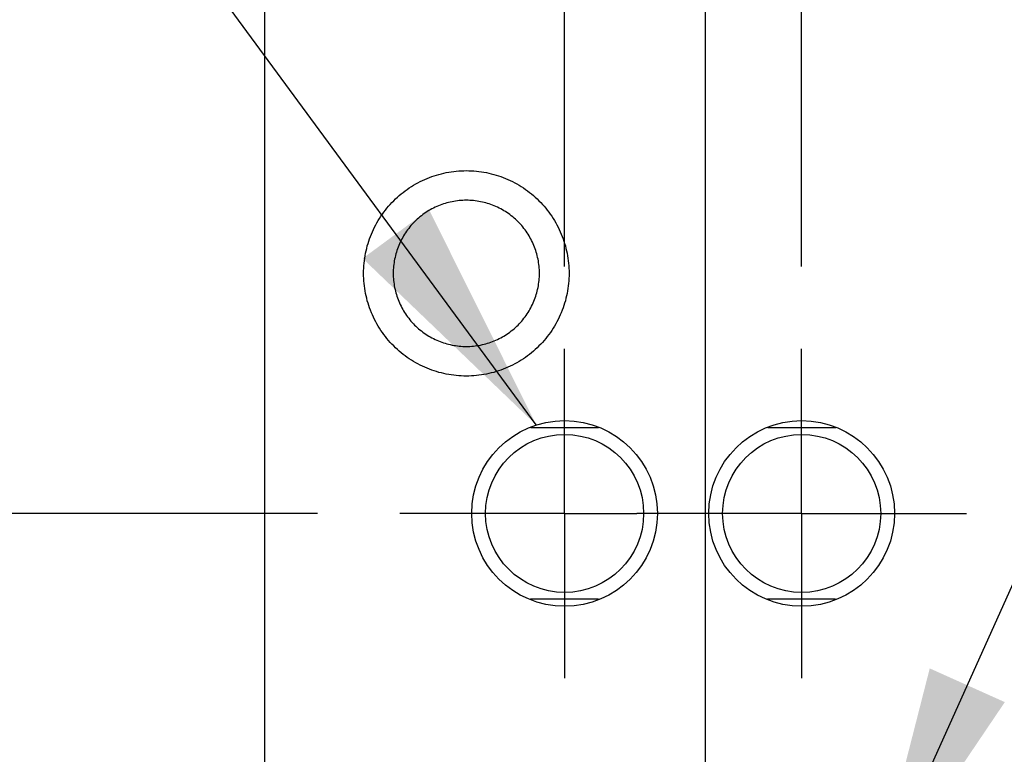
# Model space of a CAD drawing. Header units: inches. Extents: x 0.2 to 16.8, y 0.2 to 10.8.
# Tile 15 of 19: x 7.96 to 8.707, y 7.034 to 7.592. Entities that reach past the tile are written whole.
import ezdxf

# ---------------------------------------------------------------- set-up
doc = ezdxf.new("R2010")
doc.units = ezdxf.units.IN
doc.header["$LTSCALE"] = 0.935
doc.header["$MEASUREMENT"] = 0
doc.linetypes.add('CENTER', pattern=[0.6, 0.375, -0.075, 0.075, -0.075])
doc.layers.get('0').update_dxf_attribs({"linetype": 'CONTINUOUS'})
for name, color, linetype in [('DEFAULT_1', 7, 'CENTER'), ('DETAIL', 7, 'CONTINUOUS'), ('DIMENSIONS', 7, 'CONTINUOUS')]:
    doc.layers.add(name, color=color, linetype=linetype)
doc.styles.get("Standard").update_dxf_attribs({"font": 'txt', "width": 0.8})
doc.dimstyles.new('DIMSTYLE_1', dxfattribs={"dimtxt": 0.125, "dimasz": 0.18, "dimexe": 0.125, "dimexo": 0.0625, "dimgap": 0.09, "dimtad": 0, "dimtih": 1, "dimtoh": 1, "dimdec": 3, "dimzin": 4, "dimdsep": 46, "dimtxsty": 'STANDARD', "dimblk": '_FILLED', "dimblk1": '_FILLED', "dimblk2": '_FILLED', "dimcen": 0.09, "dimadec": 0, "dimazin": 0, "dimtp": 0.01, "dimtm": 0.01, "dimtfac": 1, "dimtdec": 3, "dimtofl": 0, "dimtmove": 0, "dimatfit": 3, "dimldrblk": '_FILLED', "dimfxl": 1, "dimtolj": 1, "dimtzin": 4, "dimarcsym": 0})
doc.dimstyles.get("Standard").update_dxf_attribs({"dimtxt": 0.125, "dimasz": 0.18, "dimexe": 0.125, "dimexo": 0.0625, "dimgap": 0.09, "dimtad": 0, "dimtih": 1, "dimtoh": 1, "dimdec": 3, "dimzin": 4, "dimdsep": 46, "dimtxsty": 'STANDARD', "dimblk": '_FILLED', "dimblk1": '_FILLED', "dimblk2": '_FILLED', "dimcen": 0.09, "dimadec": 0, "dimazin": 0, "dimtol": 1, "dimtp": 0.01, "dimtm": 0.01, "dimtfac": 1, "dimtdec": 3, "dimtofl": 0, "dimtmove": 0, "dimatfit": 3, "dimldrblk": '_FILLED', "dimfxl": 1, "dimtolj": 1, "dimtzin": 4, "dimarcsym": 0})

# ---------------------------------------------------------------- blocks, each defined once
blk = doc.blocks.new('*D8')
at = {"layer": 'DIMENSIONS', "color": 2, "linetype": 'CONTINUOUS'}
blk.add_line((8.1858, 7.21712), (7.10492, 7.21712), dxfattribs=at)
at = {"layer": 'DIMENSIONS', "color": 2, "linetype": 'CONTINUOUS', "insert": (7.04242, 7.27962), "char_height": 0.125, "width": 1.425, "attachment_point": 3, "line_spacing_factor": 0.9}
blk.add_mtext('4.083{\\Ftxt.shx;\\W1.000000;\\H0.125000; }[103.71]', dxfattribs=at)
blk = doc.blocks.new('_FILLED')
at = {"color": 0, "linetype": 'BYBLOCK'}
blk.add_solid([(0, 0), (-1, 0.1736), (-1, -0.1736)], dxfattribs=at)
blk = doc.blocks.new('*D13')
at = {"layer": 'DIMENSIONS', "color": 2, "linetype": 'CONTINUOUS'}
for p, q in [((8.93329, 8.56392), (8.93329, 8.76427)), ((8.5534, 8.35014), (8.93329, 8.56392)), ((8.5534, 7.40472), (8.5534, 8.35014))]:
    blk.add_line(p, q, dxfattribs=at)
at = {"layer": 'DIMENSIONS', "color": 2, "linetype": 'CONTINUOUS', "insert": (8.87079, 8.82677), "char_height": 0.125, "width": 1.125, "attachment_point": 1, "rotation": 90, "line_spacing_factor": 0.9}
blk.add_mtext('.295{\\Ftxt.shx;\\W1.000000;\\H0.125000; }[7.49]', dxfattribs=at)
blk = doc.blocks.new('*D14')
at = {"layer": 'DIMENSIONS', "color": 2, "linetype": 'CONTINUOUS'}
for p, q in [((8.61551, 8.63615), (8.61551, 8.76427)), ((8.4804, 8.47148), (8.61551, 8.63615)), ((8.4804, 6.94392), (8.4804, 8.47148))]:
    blk.add_line(p, q, dxfattribs=at)
at = {"layer": 'DIMENSIONS', "color": 2, "linetype": 'CONTINUOUS', "insert": (8.55301, 8.82677), "char_height": 0.125, "width": 1.125, "attachment_point": 1, "rotation": 90, "line_spacing_factor": 0.9}
blk.add_mtext('.368{\\Ftxt.shx;\\W1.000000;\\H0.125000; }[9.35]', dxfattribs=at)
blk = doc.blocks.new('*D15')
at = {"layer": 'DIMENSIONS', "color": 2, "linetype": 'CONTINUOUS'}
blk.add_line((8.3734, 7.40472), (8.3734, 8.76427), dxfattribs=at)
at = {"layer": 'DIMENSIONS', "color": 2, "linetype": 'CONTINUOUS', "insert": (8.3109, 8.82677), "char_height": 0.125, "width": 1.225, "attachment_point": 1, "rotation": 90, "line_spacing_factor": 0.9}
blk.add_mtext('.475{\\Ftxt.shx;\\W1.000000;\\H0.125000; }[12.07]', dxfattribs=at)
blk = doc.blocks.new('*D16')
at = {"layer": 'DIMENSIONS', "color": 2, "linetype": 'CONTINUOUS'}
blk.add_line((8.14576, 6.94392), (8.14576, 8.76427), dxfattribs=at)
at = {"layer": 'DIMENSIONS', "color": 2, "linetype": 'CONTINUOUS', "insert": (8.08326, 8.82677), "char_height": 0.125, "width": 1.225, "attachment_point": 1, "rotation": 90, "line_spacing_factor": 0.9}
blk.add_mtext('.703{\\Ftxt.shx;\\W1.000000;\\H0.125000; }[17.85]', dxfattribs=at)

msp = doc.modelspace()

# ---------------------------------------------------------------- linework, layer by layer
at = {"color": 6, "linetype": 'CONTINUOUS'}
for p, q in [((8.39927, 7.28212), (8.34765, 7.28212)), ((8.57927, 7.28212), (8.52765, 7.28212)), ((8.39916, 7.15212), (8.34753, 7.15212)), ((8.57916, 7.15212), (8.52753, 7.15212))]:
    msp.add_line(p, q, dxfattribs=at)
for centre, radius in [((8.3734, 7.21712), 0.0705), ((8.5534, 7.21712), 0.0705), ((8.3734, 7.21712), 0.06), ((8.5534, 7.21712), 0.06)]:
    msp.add_circle(centre, radius, dxfattribs=at)
at = {"color": 7, "linetype": 'CONTINUOUS'}
for points, knots in [([(8.2988, 7.32141), (8.29626, 7.32143), (8.29116, 7.3217), (8.28358, 7.32281), (8.27613, 7.32465), (8.2689, 7.32722), (8.26197, 7.3305), (8.25322, 7.33576), (8.24528, 7.34228), (8.23841, 7.34984), (8.23385, 7.356), (8.22991, 7.36258), (8.22663, 7.36951), (8.22404, 7.37673), (8.22157, 7.38663), (8.2203, 7.3994), (8.22156, 7.41217), (8.22404, 7.42208), (8.22663, 7.4293), (8.2299, 7.43623), (8.23515, 7.44499), (8.2433, 7.45491), (8.25321, 7.46305), (8.26197, 7.46831), (8.2689, 7.47159), (8.27613, 7.47417), (8.28358, 7.476), (8.29116, 7.47712), (8.29626, 7.47739), (8.2988, 7.47741)], [0, 0, 0, 0, 0.031202, 0.062478, 0.093762, 0.125031, 0.156295, 0.18756, 0.25001, 0.281269, 0.312525, 0.343787, 0.375051, 0.406313, 0.437576, 0.500026, 0.562475, 0.593738, 0.625, 0.656264, 0.687526, 0.749971, 0.812425, 0.843691, 0.874957, 0.906231, 0.937522, 0.968799, 1, 1, 1, 1]), ([(8.2988, 7.47741), (8.30135, 7.47739), (8.30645, 7.47711), (8.31403, 7.476), (8.32148, 7.47417), (8.32871, 7.47159), (8.33564, 7.46831), (8.34439, 7.46306), (8.35233, 7.45653), (8.35919, 7.44897), (8.36376, 7.44281), (8.3677, 7.43624), (8.37098, 7.42931), (8.37357, 7.42209), (8.37604, 7.41218), (8.37731, 7.39941), (8.37604, 7.38664), (8.37357, 7.37673), (8.37098, 7.36951), (8.3677, 7.36258), (8.36246, 7.35382), (8.35431, 7.3439), (8.3444, 7.33576), (8.33564, 7.3305), (8.32871, 7.32722), (8.32148, 7.32465), (8.31403, 7.32281), (8.30645, 7.3217), (8.30135, 7.32142), (8.2988, 7.32141)], [0, 0, 0, 0, 0.031202, 0.062478, 0.093762, 0.125031, 0.156295, 0.18756, 0.25001, 0.281269, 0.312525, 0.343787, 0.375051, 0.406313, 0.437576, 0.500026, 0.562475, 0.593738, 0.625, 0.656264, 0.687526, 0.749971, 0.812425, 0.843691, 0.874957, 0.906231, 0.937522, 0.968799, 1, 1, 1, 1]), ([(8.2988, 7.45491), (8.29518, 7.45487), (8.28972, 7.45433), (8.28267, 7.4526), (8.27753, 7.45077), (8.2726, 7.44844), (8.26636, 7.4447), (8.25931, 7.4389), (8.25236, 7.43044), (8.24806, 7.42239), (8.24561, 7.41555), (8.24385, 7.40849), (8.24294, 7.39941), (8.24385, 7.39032), (8.24561, 7.38327), (8.24806, 7.37643), (8.25236, 7.36837), (8.25931, 7.35992), (8.26636, 7.35412), (8.27259, 7.35038), (8.27753, 7.34804), (8.28267, 7.34621), (8.28972, 7.34448), (8.29518, 7.34394), (8.2988, 7.34391)], [0, 0, 0, 0, 0.062437, 0.093732, 0.125011, 0.156287, 0.187565, 0.25004, 0.312499, 0.374969, 0.406242, 0.437516, 0.499989, 0.562461, 0.593735, 0.625008, 0.687479, 0.749943, 0.812421, 0.8437, 0.874979, 0.906263, 0.937563, 1, 1, 1, 1]), ([(8.2988, 7.34391), (8.30243, 7.34394), (8.30788, 7.34448), (8.31494, 7.34621), (8.32008, 7.34804), (8.32501, 7.35038), (8.33124, 7.35412), (8.3383, 7.35992), (8.34525, 7.36837), (8.34955, 7.37643), (8.352, 7.38327), (8.35376, 7.39032), (8.35466, 7.39941), (8.35376, 7.40849), (8.352, 7.41554), (8.34955, 7.42238), (8.34525, 7.43044), (8.3383, 7.4389), (8.33125, 7.44469), (8.32501, 7.44843), (8.32008, 7.45077), (8.31494, 7.4526), (8.30788, 7.45434), (8.30243, 7.45488), (8.2988, 7.45491)], [0, 0, 0, 0, 0.062437, 0.093732, 0.125011, 0.156287, 0.187565, 0.25004, 0.312499, 0.374969, 0.406242, 0.437516, 0.499989, 0.562461, 0.593735, 0.625008, 0.687479, 0.749943, 0.812421, 0.8437, 0.874979, 0.906263, 0.937563, 1, 1, 1, 1])]:
    msp.add_open_spline(points, degree=3, knots=knots, dxfattribs=at)
at = {"layer": 'DEFAULT_1', "color": 7, "linetype": 'CENTER'}
for p, q in [((8.3734, 7.21712), (8.3734, 7.34222)), ((8.5534, 7.21712), (8.5534, 7.34222)), ((8.3734, 7.21712), (8.2483, 7.21712)), ((8.3734, 7.21712), (8.3734, 7.09202)), ((8.3734, 7.21712), (8.4283, 7.21712)), ((8.5534, 7.21712), (8.4283, 7.21712)), ((8.5534, 7.21712), (8.5534, 7.09202)), ((8.5534, 7.21712), (8.6785, 7.21712))]:
    msp.add_line(p, q, dxfattribs=at)

# ---------------------------------------------------------------- dimensions: what is measured, and where the dimension line sits
at = {"layer": 'DIMENSIONS', "color": 2, "linetype": 'CONTINUOUS'}
for feature_location, offset, dtype, origin, picture, middle in [((8.14576, 6.94392), (0, 1.82035), 1, (8.8484, 6.88142), '*D16', (8.14576, 9.43927)), ((8.3734, 7.40472), (0, 1.35955), 1, (8.8484, 7.34222), '*D15', (8.3734, 9.43927)), ((8.4804041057, 6.943922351), (0.1351046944, 1.82035), 0, (8.8484041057, 6.881422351), '*D14', (8.6155088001, 9.389272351)), ((8.5534041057, 7.404722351), (0.3798874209, 1.35955), 0, (8.8484041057, 7.342222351), '*D13', (8.9332915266, 9.389272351)), ((8.1858, 7.21712), (-1.08088, 0), 0, (8.2483, 3.13386), '*D8', (6.32992, 7.21712))]:
    dim = msp.add_ordinate_dim(feature_location=feature_location, offset=offset, dtype=dtype, origin=origin, dimstyle='DIMSTYLE_1', override={"dimtad": 1, "dimtih": 0, "dimtoh": 0}, dxfattribs=at)
    dim.commit()
    dim.dimension.update_dxf_attribs({"geometry": picture, "text_midpoint": middle})

# ---------------------------------------------------------------- leaders
at = {"layer": 'DETAIL', "color": 2, "linetype": 'CONTINUOUS'}
for points in [[(8.6054, 6.92245), (9.46034, 8.82578), (9.64034, 8.82578)], [(8.35193, 7.28427), (7.39714, 8.58216), (7.21714, 8.58216)]]:
    msp.add_leader(points, dimstyle='STANDARD', override={"dimtad": 0}, dxfattribs=at)

doc.saveas('drawing.dxf')
